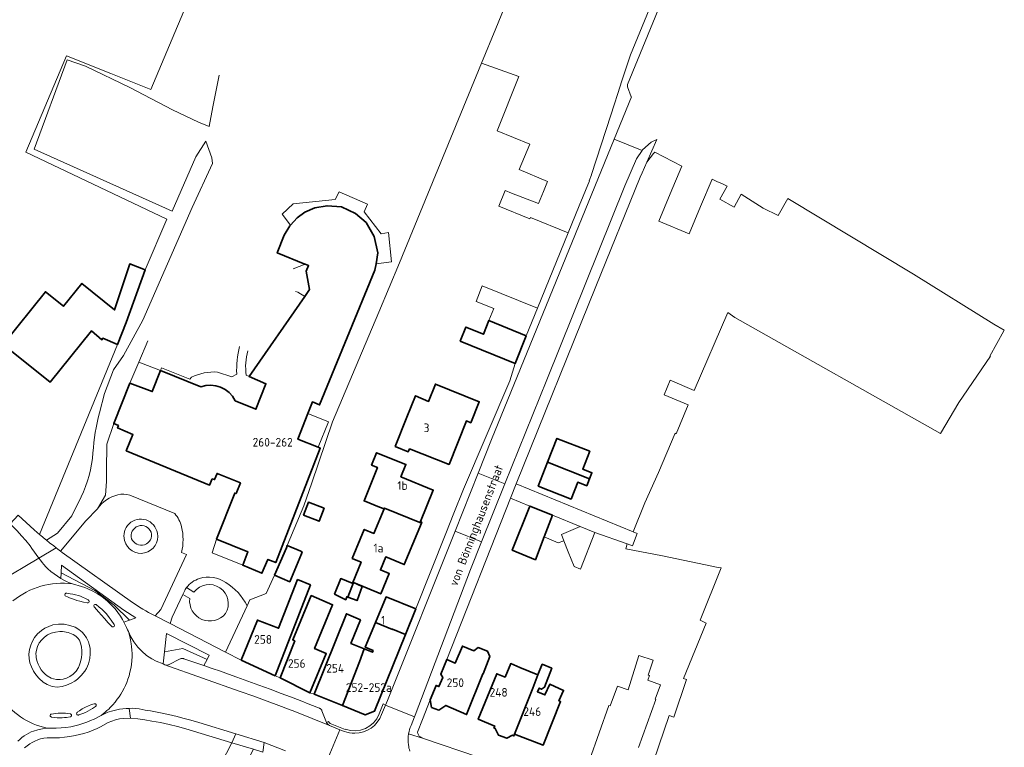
# Model space of a CAD drawing. Header units: metres. Extents: x 247671 to 248163, y 480051 to 480453.
# Tile 4 of 5: x 247958 to 248163, y 480173 to 480324. Entities that reach past the tile are written whole.
import ezdxf
from ezdxf.enums import TextEntityAlignment as Align

# ---------------------------------------------------------------- set-up
doc = ezdxf.new("R2010")
doc.units = ezdxf.units.M
for name, color, linetype, lineweight in [('B-XX-GR-GROENVOORZIENING-GV', 80, 'Continuous', 18), ('B-XX-OG-BEBOUWING-GV', 7, 'Continuous', 35), ('B-XX-OG-BEBOUWING-T18', 10, 'Continuous', 18), ('B-XX-OG-TERREIN_ERF-GV', 7, 'Continuous', 18), ('B-XX-OG-TOPOGRAFIE-T18', 10, 'Continuous', 18), ('B-XX-VH-VERHARDING_GESLOTEN-GV', 252, 'Continuous', 18), ('B-XX-VH-VERHARDING_HALFVERHARDING-GV', 252, 'Continuous', 18), ('B-XX-VH-VERHARDING_OPEN-GV', 252, 'Continuous', 18)]:
    doc.layers.add(name, color=color, linetype=linetype, lineweight=lineweight)
doc.styles.add('NLCS-ISO-M-T18', font='NLCS-ISO.ttf', dxfattribs={"height": 1.8})

msp = doc.modelspace()

# ---------------------------------------------------------------- linework, layer by layer
at = {"layer": 'B-XX-GR-GROENVOORZIENING-GV'}
for points in [[(248057.412, 480322.051), (248078.76, 480374.14)], [(247996.983, 480336.254), (247985.64, 480309.36), (247977.33, 480312.67), (247968.11, 480316.34), (247959.626, 480296.317), (247988.996, 480282.366), (247984.476, 480271.839), (247980.486, 480260.87), (247978.701, 480256.289), (247962.516, 480216.802), (247962.727, 480216.622), (247963.675, 480215.834), (247963.934, 480215.625), (247966.2, 480217.1), (247969.22, 480220.68), (247971.177, 480224.618)], [(248005.656, 480202.007), (248006.22, 480203.22), (248009.62, 480204.56), (248011.4, 480208.33), (248013.846, 480214.057), (248014.043, 480214.519), (248017.48, 480222.78), (248019.11, 480227.56), (248023.46, 480240.22), (248033.08, 480263.03), (248037.41, 480273.28), (248054.44, 480314.8), (248057.412, 480322.051)], [(247974.98, 480242.1), (247976.04, 480246.16), (247977.86, 480251.02), (247979.98, 480254.02), (247983.98, 480261.36), (247994.26, 480284.78), (247998.46, 480293.98), (247998.32, 480295.14), (247997.06, 480298.58), (247994.98, 480295.34), (247990.06, 480284.04), (247961.36, 480296.92), (247968.24, 480315.5), (247972.06, 480314.16), (247981.28, 480309.74), (247990.12, 480305.08), (247995.56, 480302.52), (247997.765, 480301.66), (247998.579, 480305.73), (247999.876, 480312.351)], [(248015.267, 480272.029), (248017.758, 480273.009), (248017.709, 480273.027), (248011.94, 480275.36), (248013.4, 480279.08), (248014.54, 480281), (248014.69, 480281.161), (248012.993, 480283.402), (248015.279, 480285.537), (248024.025, 480286.481), (248024.828, 480288.029), (248030.753, 480285.464), (248030.044, 480283.9), (248033.54, 480279.326), (248035.103, 480279.612), (248035.711, 480273.487), (248032.499, 480273.105), (248032.28, 480271.8), (248020.74, 480243.76), (248019.268, 480244.385), (248018.332, 480241.991), (248022.58, 480240.255), (248020.491, 480234.944), (248020.89, 480234.786), (248011.624, 480210.988), (248010.006, 480211.635), (248008.769, 480208.774), (248004.785, 480210.429), (247998.399, 480213.023), (247999.324, 480215.831), (248003.102, 480225.438), (248003.376, 480225.31), (248004.283, 480227.538), (247999.428, 480229.516), (247998.909, 480228.221), (247998.41, 480228.378), (247997.818, 480227.06), (247980.518, 480234.246), (247981.913, 480237.605), (247978.727, 480238.974), (247978.909, 480239.472), (247977.939, 480239.884), (247976.48, 480235.58), (247976.4, 480230.14), (247976.44, 480227.84), (247976.2, 480225), (247974.56, 480222.16)], [(248005.505, 480249.952), (248006.085, 480249.701), (248017.653, 480266.297), (248016.208, 480267.175), (248015.733, 480267.314)], [(247985.056, 480257.118), (247983.144, 480252.628)], [(247983.144, 480252.628), (247987.689, 480250.89), (247987.876, 480251.464), (247993.781, 480249.133), (247994.093, 480249.527)], [(247999.511, 480250.596), (248002.473, 480249.622), (248003.506, 480250.155)], [(247990.612, 480221.177), (247981.295, 480225.005)], [(247981.295, 480225.005), (247990.612, 480221.177)], [(247974.56, 480222.16), (247972.1, 480219.66), (247966.841, 480213.376), (247967.2, 480213.111), (247981.823, 480202.672), (247982.568, 480202.174), (247983.298, 480201.711), (247983.959, 480201.31), (247984.593, 480200.943), (247985.188, 480200.613), (247986.579, 480199.896), (247987.708, 480201.208), (247993.06, 480212.654), (247992.027, 480213.107)], [(247992.027, 480213.107), (247993.06, 480212.654), (247987.708, 480201.208), (247986.579, 480199.896), (247989.65, 480198.312), (247990.105, 480199.601), (247992.297, 480204.33), (247992.576, 480204.931)], [(247993.088, 480205.773), (247994.617, 480204.815)], [(247993.731, 480203.534), (247992.297, 480204.33), (247990.105, 480199.601), (247989.65, 480198.312), (248001.174, 480192.371), (248005.656, 480202.007)], [(247988.471, 480146.377), (248002.525, 480173.51), (248002.465, 480173.528), (247992.91, 480176.408), (247991.177, 480176.91), (247989.426, 480177.345), (247987.66, 480177.717), (247985.884, 480178.033), (247984.413, 480178.265), (247982.94, 480178.488), (247981.454, 480178.621), (247981.408, 480178.62), (247979.963, 480178.581), (247979.135, 480178.468), (247978.323, 480178.272), (247977.529, 480178.015), (247976.749, 480177.718), (247975.206, 480176.842), (247974.786, 480176.634), (247974.363, 480176.433), (247973.934, 480176.244), (247973.498, 480176.072), (247972.613, 480175.757), (247971.718, 480175.468), (247970.813, 480175.214), (247969.897, 480175.005), (247968.808, 480174.81), (247967.712, 480174.661), (247966.61, 480174.563), (247965.505, 480174.521), (247964.805, 480174.566), (247964.105, 480174.545), (247963.409, 480174.459), (247962.723, 480174.314), (247962.121, 480174.128), (247961.539, 480173.884), (247960.98, 480173.594), (247960.44, 480173.269), (247959.89, 480172.885), (247959.37, 480172.462)]]:
    msp.add_lwpolyline(points, dxfattribs=at)
for points in [[(248003.506, 480250.155, -0.0663549), (248004.112, 480255.91)], [(248005.861, 480255.009, 0.1107872), (248005.505, 480249.952)], [(247994.093, 480249.527, -0.1253942), (247999.511, 480250.596)], [(247973.605, 480233.821, -0.0510687), (247974.98, 480242.1)], [(247971.177, 480224.618, 0.0886056), (247973.605, 480233.821)], [(247978.796, 480225.063, 0.1839152), (247974.56, 480222.16)], [(247974.56, 480222.16, -0.1839152), (247978.796, 480225.063)], [(247981.295, 480225.005, 0.1560252), (247978.796, 480225.063)], [(247978.796, 480225.063, -0.1560252), (247981.295, 480225.005)], [(247980.19, 480215.573, -1.0557471), (247987.002, 480217.11)], [(247992.04, 480218.392, 0.1247317), (247990.612, 480221.177)], [(247990.612, 480221.177, -0.1247317), (247992.04, 480218.392)], [(247985.798, 480216.896, 0.9573848), (247981.543, 480216.351)], [(247992.027, 480213.107, 0.1212893), (247992.04, 480218.392)], [(247992.04, 480218.392, -0.1212893), (247992.027, 480213.107)], [(247987.002, 480217.11, -0.9871223), (247980.19, 480215.573)], [(247981.543, 480216.351, 0.952582), (247985.798, 480216.896)], [(247993.088, 480205.773, -0.1581442), (247995.751, 480207.661)], [(247995.751, 480207.661, 0.1581442), (247993.088, 480205.773)], [(247995.751, 480207.661, -0.2401997), (248001.224, 480206.822)], [(248001.224, 480206.822, 0.2401997), (247995.751, 480207.661)], [(247992.576, 480204.931, -0.0469619), (247993.088, 480205.773)], [(247994.617, 480204.815, -0.9590525), (248001.168, 480200.365)], [(248001.224, 480206.822, -0.1434794), (248005.656, 480202.007)], [(248005.656, 480202.007, 0.1434794), (248001.224, 480206.822)], [(248001.168, 480200.365, -0.7465168), (247993.731, 480203.534)]]:
    msp.add_lwpolyline(points, format="xyb", dxfattribs=at)
for points in [[(247987.689, 480250.89), (247983.144, 480252.628), (247981.3, 480248.297), (247985.932, 480246.534)], [(248018.332, 480241.991), (248016.234, 480236.624), (248020.491, 480234.944), (248022.58, 480240.255)], [(248004.785, 480210.429), (248005.847, 480213.192), (247999.324, 480215.831), (247998.399, 480213.023)], [(247981.213, 480199.013), (247982.551, 480199.486), (247980.058, 480201.115), (247967.09, 480210.44), (247967.012, 480208.875), (247973.976, 480205.147), (247978.052, 480202.113)], [(247981.213, 480199.013), (247978.052, 480202.113), (247973.976, 480205.147), (247967.012, 480208.875), (247966.952, 480207.674), (247967.525, 480207.352), (247968.113, 480207.059), (247968.714, 480206.793), (247969.325, 480206.55), (247971.238, 480205.997), (247971.882, 480205.775), (247972.572, 480205.5), (247973.576, 480205.026), (247974.577, 480204.459), (247975.213, 480204.043), (247975.785, 480203.629), (247976.221, 480203.284), (247976.637, 480202.929), (247977.189, 480202.417), (247977.582, 480202.018), (247978.195, 480201.333), (247978.787, 480200.582), (247979.308, 480199.83), (247979.736, 480199.129), (247980.029, 480198.594)], [(247961.826, 480192.778), (247961.745, 480192.06), (247961.762, 480191.531), (247961.815, 480191.154), (247961.995, 480190.427), (247962.217, 480189.83), (247962.471, 480189.308), (247962.857, 480188.691), (247963.191, 480188.261), (247963.67, 480187.759), (247964.085, 480187.418), (247964.879, 480186.972), (247965.412, 480186.788), (247966.048, 480186.669), (247966.782, 480186.656), (247967.405, 480186.75), (247968.099, 480186.966), (247968.805, 480187.314), (247969.483, 480187.804), (247970.083, 480188.404), (247970.595, 480189.202), (247970.826, 480189.708), (247971.045, 480190.367), (247971.236, 480191.268), (247971.301, 480191.95), (247971.299, 480192.665), (247971.211, 480193.472), (247971.042, 480194.226), (247970.785, 480194.846), (247970.477, 480195.289), (247970.061, 480195.689), (247969.522, 480196.021), (247968.415, 480196.431), (247967.255, 480196.649), (247966.711, 480196.665), (247965.812, 480196.548), (247964.898, 480196.315), (247964.172, 480195.954), (247963.512, 480195.488), (247962.937, 480194.935), (247962.438, 480194.283), (247962.041, 480193.51)], [(247997.334, 480190.805), (247997.807, 480191.747), (247988.895, 480196.212), (247988.475, 480192.434), (247992.271, 480193.118)], [(247988.193, 480189.901), (247988.593, 480189.743), (247988.873, 480189.676), (247989.005, 480189.672), (247989.138, 480189.685), (247989.256, 480189.71), (247989.332, 480189.735), (247991.766, 480190.936), (247991.826, 480190.962), (247991.974, 480191.008), (247992.076, 480191.027), (247992.196, 480191.037), (247992.308, 480191.035), (247992.432, 480191.018), (247992.545, 480190.99), (247996.705, 480189.552), (247997.334, 480190.805), (247992.271, 480193.118), (247988.475, 480192.434)]]:
    msp.add_lwpolyline(points, close=True, dxfattribs=at)
at = {"layer": 'B-XX-OG-BEBOUWING-GV'}
for points in [[(247996.028, 480247.515), (247987.689, 480250.89), (247985.932, 480246.534), (247981.3, 480248.297), (247977.939, 480239.884), (247978.909, 480239.472), (247978.727, 480238.974), (247981.913, 480237.605), (247980.518, 480234.246), (247997.818, 480227.06), (247998.41, 480228.378), (247998.909, 480228.221), (247999.428, 480229.516), (248004.283, 480227.538), (248003.376, 480225.31), (248003.102, 480225.438), (247999.324, 480215.831), (248005.847, 480213.192), (248004.785, 480210.429), (248008.769, 480208.774), (248010.006, 480211.635), (248011.624, 480210.988), (248020.89, 480234.786), (248020.491, 480234.944), (248016.234, 480236.624), (248018.332, 480241.991), (248019.268, 480244.385), (248020.74, 480243.76), (248032.28, 480271.8), (248032.499, 480273.105), (248032.88, 480275.38), (248032.1, 480278.78), (248030.44, 480281.66), (248028.26, 480283.58), (248025.28, 480284.92), (248022.32, 480285.18), (248019.78, 480284.74), (248017.7, 480283.86), (248016.08, 480282.66), (248014.69, 480281.161), (248014.54, 480281), (248013.4, 480279.08), (248011.94, 480275.36), (248017.709, 480273.027), (248017.758, 480273.009), (248018.47, 480272.74), (248017.967, 480271.586), (248018.656, 480267.735), (248017.653, 480266.297)], [(248017.653, 480266.297), (248006.085, 480249.701), (248009.581, 480248.165), (248007.506, 480242.87), (248003.176, 480244.622)]]:
    msp.add_lwpolyline(points, dxfattribs=at)
for points in [[(247978.701, 480256.289), (247980.486, 480260.87), (247984.476, 480271.839), (247981.253, 480273.077), (247978.118, 480263.503), (247971.307, 480269.023), (247967.442, 480264.27), (247963.727, 480267.297), (247954.903, 480256.329), (247964.686, 480248.518), (247973.332, 480259.138), (247975.436, 480257.308), (247975.64, 480257.606)], [(248063.757, 480258.124), (248055.961, 480261.294), (248054.828, 480258.457), (248051.193, 480259.931), (248050.029, 480257.019), (248061.431, 480252.388)], [(248039.482, 480234.664), (248047.684, 480231.375), (248051.315, 480240.432), (248052.22, 480240.069), (248053.967, 480244.428), (248044.859, 480248.079), (248043.419, 480244.486), (248040.719, 480245.653), (248038.9, 480241.18), (248036.5, 480235.14), (248039.215, 480234.018)], [(248076.93, 480228.422), (248077.416, 480229.667), (248075.518, 480230.409), (248076.972, 480234.13), (248070.114, 480236.81), (248068.173, 480231.844)], [(248041.935, 480219.197), (248042.011, 480219.382), (248041.716, 480219.504), (248044.417, 480226.048), (248037.669, 480228.833), (248038.724, 480231.391), (248032.626, 480233.812), (248031.571, 480231.253), (248032.777, 480230.755), (248030.001, 480223.795), (248033.219, 480222.535), (248034.162, 480222.145), (248034.227, 480222.302)], [(248068.173, 480231.844), (248066.233, 480226.878), (248073.087, 480224.198), (248074.454, 480227.693), (248076.355, 480226.95), (248076.93, 480228.422)], [(248017.389, 480220.833), (248020.643, 480219.575), (248021.686, 480222.273), (248018.433, 480223.531)], [(248041.935, 480219.197), (248034.227, 480222.302), (248034.162, 480222.145), (248032.06, 480217.052), (248030.045, 480217.884), (248027.553, 480211.848), (248029.402, 480211.085), (248027.658, 480206.859), (248027.779, 480206.808), (248033.482, 480204.457), (248035.237, 480208.709), (248033.398, 480209.468), (248034.512, 480212.167), (248038.376, 480210.573)], [(248067.504, 480216.346), (248069.244, 480220.806), (248064.53, 480222.73), (248064.527, 480222.721), (248060.84, 480213.56), (248065.647, 480211.585)], [(248016.959, 480212.816), (248017.1, 480213.16), (248016.82, 480213.34), (248014.043, 480214.519), (248013.846, 480214.057), (248011.4, 480208.33), (248014.56, 480206.98)], [(248027.779, 480206.808), (248027.658, 480206.859), (248027.6, 480206.88), (248027.57, 480206.8), (248027.54, 480206.72), (248027.532, 480206.723), (248025.16, 480207.66), (248023.88, 480204.44), (248026.2, 480203.26), (248026.408, 480203.873), (248026.627, 480203.794)], [(248004.431, 480190.691), (248011.522, 480187.444), (248018.847, 480206.338), (248016.184, 480207.45), (248012.224, 480197.318), (248007.817, 480199.028)], [(248027.779, 480206.808), (248026.627, 480203.794), (248028.55, 480203.096), (248029.634, 480206.025)], [(248019.019, 480204.159), (248015.171, 480194.902), (248015.594, 480194.697), (248012.567, 480187.005), (248018.732, 480183.87), (248022.142, 480192.057), (248019.702, 480193.091), (248023.448, 480202.223)], [(248032.385, 480198.529), (248035.923, 480197.094), (248035.942, 480197.141), (248038.63, 480196.051), (248040.768, 480201.349), (248034.594, 480203.841)], [(248029.066, 480190.355), (248030.057, 480193.039), (248027.274, 480194.177), (248029.238, 480199.069), (248026.352, 480200.359), (248019.655, 480183.632), (248025.524, 480181.237)], [(248030.057, 480193.039), (248029.066, 480190.355), (248025.524, 480181.237), (248030.235, 480179.314), (248032.197, 480180.113), (248038.63, 480196.051), (248035.942, 480197.141), (248035.923, 480197.094), (248032.385, 480198.529), (248030.241, 480193.376), (248031.883, 480192.679), (248031.752, 480192.346)], [(248043.764, 480182.462), (248044.043, 480180.857), (248045.538, 480180.312), (248047.027, 480181.293), (248051.331, 480179.384), (248054.736, 480187.877), (248054.792, 480187.855), (248056.171, 480191.427), (248055.713, 480192.544), (248053.779, 480193.31), (248052.835, 480192.645), (248050.459, 480193.626), (248048.993, 480190.075), (248047.225, 480190.849), (248045.967, 480187.802), (248046.384, 480187.113), (248045.59, 480185.189), (248044.991, 480185.436)], [(248066.195, 480187.63), (248062.418, 480189.195), (248060.527, 480189.996), (248059.339, 480187.16), (248057.622, 480187.858), (248053.772, 480178.401), (248057.207, 480177.004), (248057.026, 480176.606), (248057.3, 480176.477), (248057.958, 480175.093), (248059.702, 480174.468), (248060.91, 480175.079), (248061.185, 480174.95), (248061.314, 480175.323), (248065.091, 480184.857)], [(248070.548, 480182.23), (248071.52, 480184.394), (248068.637, 480185.689), (248067.637, 480183.46), (248066.082, 480184.117), (248066.442, 480184.888), (248066.89, 480184.658), (248067.521, 480185.075), (248069.073, 480189.007), (248067.082, 480189.859), (248066.195, 480187.63), (248065.091, 480184.857), (248061.314, 480175.323), (248067.265, 480172.993), (248070.911, 480182.077)]]:
    msp.add_lwpolyline(points, close=True, dxfattribs=at)
msp.add_lwpolyline([(248003.176, 480244.622, 0.3894195), (247996.028, 480247.515)], format="xyb", dxfattribs=at)
at = {"layer": 'B-XX-OG-TERREIN_ERF-GV'}
for points in [[(247958.066, 480220.829), (247961.393, 480217.772), (247961.973, 480217.265), (247962.516, 480216.802), (247978.701, 480256.289), (247975.64, 480257.606), (247975.436, 480257.308), (247973.332, 480259.138), (247964.686, 480248.518), (247954.903, 480256.329), (247963.727, 480267.297), (247967.442, 480264.27), (247971.307, 480269.023), (247978.118, 480263.503), (247981.253, 480273.077), (247984.476, 480271.839), (247988.996, 480282.366), (247959.626, 480296.317), (247968.11, 480316.34), (247977.33, 480312.67), (247985.64, 480309.36), (247996.983, 480336.254)], [(248088.041, 480163.311), (248093.51, 480179.184), (248094.468, 480178.873), (248097.122, 480186.659), (248096.46, 480186.88), (248101.2, 480198.36), (248099.94, 480198.98), (248104.28, 480209.86), (248103.701, 480209.955), (248092.101, 480212.383), (248084.494, 480213.863), (248084.772, 480214.851), (248084.72, 480214.87), (248078.007, 480217.221), (248075.04, 480209.62), (248073.7, 480210.14), (248072.46, 480213.22), (248071.574, 480215.498), (248070.401, 480215.079), (248067.504, 480216.346), (248065.647, 480211.585), (248060.84, 480213.56), (248064.527, 480222.721), (248060.46, 480224.38), (248047.225, 480190.849), (248048.993, 480190.075), (248050.459, 480193.626), (248052.835, 480192.645), (248053.779, 480193.31), (248055.713, 480192.544), (248056.171, 480191.427), (248054.792, 480187.855), (248054.736, 480187.877), (248051.331, 480179.384), (248047.027, 480181.293), (248045.538, 480180.312), (248044.043, 480180.857), (248043.764, 480182.462), (248042.168, 480178.362), (248041.143, 480175.753), (248041.183, 480175.42), (248041.485, 480174.864), (248042.38, 480174.404), (248053.838, 480170.522)], [(248076.884, 480169.912), (248080.96, 480181.268), (248081.234, 480181.189), (248082.738, 480185.272), (248084.93, 480184.523), (248087.18, 480191.68), (248090.18, 480190.66), (248089.1, 480187.58), (248089.38, 480187.5), (248089.048, 480186.561), (248091.699, 480185.536), (248090.564, 480182.598), (248090.736, 480182.539), (248087.103, 480172.529)]]:
    msp.add_lwpolyline(points, dxfattribs=at)
for points in [[(248019.11, 480227.56), (248017.48, 480222.78), (248014.043, 480214.519), (248016.82, 480213.34), (248017.1, 480213.16), (248016.959, 480212.816), (248014.56, 480206.98), (248011.4, 480208.33), (248009.62, 480204.56), (248006.22, 480203.22), (248005.656, 480202.007), (248001.174, 480192.371), (248004.431, 480190.691), (248007.817, 480199.028), (248012.224, 480197.318), (248016.184, 480207.45), (248018.847, 480206.338), (248011.522, 480187.444), (248012.567, 480187.005), (248015.594, 480194.697), (248015.171, 480194.902), (248019.019, 480204.159), (248023.448, 480202.223), (248019.702, 480193.091), (248022.142, 480192.057), (248018.732, 480183.87), (248019.655, 480183.632), (248026.352, 480200.359), (248029.238, 480199.069), (248027.274, 480194.177), (248030.057, 480193.039), (248031.752, 480192.346), (248031.883, 480192.679), (248030.241, 480193.376), (248032.385, 480198.529), (248034.594, 480203.841), (248040.768, 480201.349), (248047.02, 480217), (248048.71, 480221.27), (248050.68, 480226.22), (248060.34, 480248.8), (248061.431, 480252.388), (248050.029, 480257.019), (248051.193, 480259.931), (248054.828, 480258.457), (248055.961, 480261.294), (248056.974, 480263.832), (248053.339, 480265.283), (248054.558, 480268.544), (248066.084, 480263.862), (248072.466, 480279.541), (248064.617, 480282.735), (248064.49, 480282.465), (248058.073, 480285.099), (248059.39, 480288.339), (248060.686, 480287.804), (248066.313, 480285.602), (248067.316, 480288.105), (248068.149, 480290.183), (248062.301, 480292.687), (248064.47, 480297.962), (248057.7, 480300.755), (248062.2, 480312.055), (248054.44, 480314.8), (248037.41, 480273.28), (248033.08, 480263.03), (248023.46, 480240.22)], [(248094.7, 480237.86), (248094.934, 480237.745), (248097.437, 480243.774), (248092.424, 480245.865), (248093.681, 480248.879), (248098.694, 480246.789), (248105.657, 480262.965), (248107.146, 480261.929), (248149.918, 480237.829), (248153.76, 480244.27), (248160.31, 480253.9), (248160.3, 480253.9), (248160.23, 480253.91), (248163.133, 480259.142), (248163.21, 480259.28), (248161.06, 480260.57), (248144.34, 480270.94), (248118.162, 480286.67), (248116.156, 480283.165), (248113.04, 480284.7), (248108.476, 480287.583), (248106.98, 480284.84), (248104.02, 480286.54), (248105.58, 480289.22), (248104.417, 480289.77), (248103.559, 480290.175), (248102.423, 480290.712), (248100.024, 480285.006), (248097.623, 480279.296), (248091.318, 480281.947), (248093.718, 480287.656), (248096.117, 480293.365), (248090.537, 480296.315), (248090.2, 480296.06), (248088.86, 480294.22), (248087.86, 480292.04), (248087.44, 480291.1), (248078.26, 480268.38), (248061.66, 480227.32), (248085.97, 480217.39), (248088.43, 480223.4), (248091.27, 480229.69)], [(248043.419, 480244.486), (248044.859, 480248.079), (248053.967, 480244.428), (248052.22, 480240.069), (248051.315, 480240.432), (248047.684, 480231.375), (248039.482, 480234.664), (248039.215, 480234.018), (248036.5, 480235.14), (248038.9, 480241.18), (248040.719, 480245.653)], [(248076.93, 480228.422), (248076.355, 480226.95), (248074.454, 480227.693), (248073.087, 480224.198), (248066.233, 480226.878), (248068.173, 480231.844), (248070.114, 480236.81), (248076.972, 480234.13), (248075.518, 480230.409), (248077.416, 480229.667)], [(248027.658, 480206.859), (248029.402, 480211.085), (248027.553, 480211.848), (248030.045, 480217.884), (248032.06, 480217.052), (248034.162, 480222.145), (248033.219, 480222.535), (248030.001, 480223.795), (248032.777, 480230.755), (248031.571, 480231.253), (248032.626, 480233.812), (248038.724, 480231.391), (248037.669, 480228.833), (248044.417, 480226.048), (248041.716, 480219.504), (248042.011, 480219.382), (248041.935, 480219.197), (248038.376, 480210.573), (248034.512, 480212.167), (248033.398, 480209.468), (248035.237, 480208.709), (248033.482, 480204.457), (248027.779, 480206.808), (248029.634, 480206.025), (248028.55, 480203.096), (248026.627, 480203.794), (248026.408, 480203.873), (248026.2, 480203.26), (248023.88, 480204.44), (248025.16, 480207.66), (248027.532, 480206.723), (248027.54, 480206.72), (248027.57, 480206.8), (248027.6, 480206.88)], [(248017.389, 480220.833), (248018.433, 480223.531), (248021.686, 480222.273), (248020.643, 480219.575)], [(248062.418, 480189.195), (248066.195, 480187.63), (248067.082, 480189.859), (248069.073, 480189.007), (248067.521, 480185.075), (248066.89, 480184.658), (248066.442, 480184.888), (248066.082, 480184.117), (248067.637, 480183.46), (248068.637, 480185.689), (248071.52, 480184.394), (248070.548, 480182.23), (248070.911, 480182.077), (248067.265, 480172.993), (248061.314, 480175.323), (248061.185, 480174.95), (248060.91, 480175.079), (248059.702, 480174.468), (248057.958, 480175.093), (248057.3, 480176.477), (248057.026, 480176.606), (248057.207, 480177.004), (248053.772, 480178.401), (248057.622, 480187.858), (248059.339, 480187.16), (248060.527, 480189.996)]]:
    msp.add_lwpolyline(points, close=True, dxfattribs=at)
at = {"layer": 'B-XX-VH-VERHARDING_GESLOTEN-GV'}
for points in [[(247962.368, 480211.911), (247960.923, 480213.926), (247960.531, 480214.442), (247959.639, 480215.551), (247958.762, 480216.567), (247957.813, 480217.59), (247956.941, 480218.469), (247956.374, 480219.008), (247955.353, 480217.908), (247951.605, 480213.873), (247950.576, 480212.765), (247952.069, 480210.979), (247952.737, 480209.878), (247953.319, 480208.729), (247953.769, 480207.52), (247953.894, 480206.939), (247962.346, 480211.898)], [(247968.889, 480204.496), (247969.422, 480204.417), (247969.999, 480204.293), (247970.596, 480204.124), (247971.01, 480203.979), (247971.554, 480203.753), (247971.932, 480203.571), (247972.319, 480203.361), (247972.58, 480203.205), (247972.684, 480203.158), (247972.766, 480203.073), (247972.811, 480202.951), (247972.797, 480202.804), (247972.723, 480202.687), (247972.63, 480202.624), (247972.519, 480202.598), (247972.412, 480202.613), (247971.607, 480202.76), (247970.897, 480202.927), (247970.284, 480203.1), (247969.742, 480203.276), (247969.172, 480203.485), (247968.728, 480203.667), (247968.302, 480203.856), (247967.977, 480204.011), (247967.854, 480204.09), (247967.779, 480204.228), (247967.772, 480204.334), (247967.816, 480204.461), (247967.883, 480204.537), (247967.983, 480204.591), (247968.092, 480204.605), (247968.165, 480204.592)], [(247973.929, 480201.72), (247973.85, 480201.813), (247973.811, 480201.923), (247973.813, 480202.033), (247973.885, 480202.184), (247973.986, 480202.263), (247974.15, 480202.297), (247974.286, 480202.258), (247974.924, 480201.739), (247975.443, 480201.278), (247975.879, 480200.855), (247976.397, 480200.302), (247976.984, 480199.596), (247977.403, 480199.031), (247978.019, 480198.08), (247978.061, 480197.979), (247978.067, 480197.885), (247978.037, 480197.775), (247977.995, 480197.711), (247977.848, 480197.614), (247977.737, 480197.6), (247977.58, 480197.654), (247977.494, 480197.743), (247976.8, 480198.485), (247976.028, 480199.328), (247974.78, 480200.732)], [(247961.005, 480194.635), (247961.462, 480195.4), (247962.056, 480196.14), (247962.89, 480196.856), (247963.613, 480197.313), (247964.411, 480197.709), (247965.246, 480198.01), (247966.447, 480198.171), (247967.606, 480198.163), (247968.761, 480197.927), (247969.882, 480197.523), (247970.655, 480197.076), (247971.354, 480196.5), (247971.765, 480196.055), (247972.286, 480195.303), (247972.677, 480194.472), (247972.848, 480193.927), (247972.999, 480193.159), (247973.059, 480191.983), (247972.962, 480191.048), (247972.668, 480189.93), (247972.232, 480188.953), (247971.881, 480188.377), (247971.182, 480187.496), (247970.393, 480186.754), (247969.851, 480186.351), (247969.09, 480185.898), (247968.12, 480185.478), (247967.215, 480185.22), (247966.158, 480185.109), (247965.147, 480185.225), (247964.058, 480185.613), (247963.276, 480186.104), (247962.433, 480186.854), (247961.834, 480187.539), (247961.264, 480188.372), (247960.793, 480189.287), (247960.487, 480190.166), (247960.321, 480191.064), (247960.29, 480191.929), (247960.403, 480192.902), (247960.652, 480193.81)], [(247970.353, 480179.85), (247970.811, 480180.177), (247971.392, 480180.545), (247972.049, 480180.903), (247972.679, 480181.194), (247973.315, 480181.442), (247973.855, 480181.617), (247973.961, 480181.646), (247974.031, 480181.645), (247974.085, 480181.632), (247974.142, 480181.606), (247974.198, 480181.563), (247974.245, 480181.506), (247974.249, 480181.497), (247974.276, 480181.44), (247974.291, 480181.356), (247974.277, 480181.253), (247974.24, 480181.177), (247974.197, 480181.125), (247974.1, 480181.063), (247973.482, 480180.643), (247973.008, 480180.339), (247972.553, 480180.081), (247972.03, 480179.82), (247971.482, 480179.587), (247971.069, 480179.435), (247970.655, 480179.303), (247970.602, 480179.283), (247970.517, 480179.272), (247970.426, 480179.286), (247970.348, 480179.322), (247970.27, 480179.395), (247970.23, 480179.468), (247970.228, 480179.471), (247970.206, 480179.589), (247970.231, 480179.708), (247970.287, 480179.795)], [(247964.754, 480179.005), (247964.728, 480179.05), (247964.705, 480179.09), (247964.693, 480179.18), (247964.709, 480179.271), (247964.766, 480179.372), (247964.854, 480179.441), (247965.001, 480179.476), (247965.41, 480179.549), (247965.819, 480179.605), (247966.335, 480179.654), (247966.843, 480179.677), (247967.428, 480179.674), (247967.927, 480179.645), (247968.862, 480179.529), (247968.964, 480179.508), (247969.089, 480179.419), (247969.154, 480179.296), (247969.157, 480179.192), (247969.158, 480179.152), (247969.094, 480179.018), (247968.983, 480178.933), (247968.867, 480178.904), (247968.113, 480178.807), (247967.686, 480178.757), (247967.177, 480178.722), (247966.667, 480178.713), (247966.18, 480178.73), (247965.622, 480178.779), (247964.996, 480178.872), (247964.887, 480178.892), (247964.776, 480178.966)]]:
    msp.add_lwpolyline(points, close=True, dxfattribs=at)
for points in [[(247969.325, 480206.55), (247968.714, 480206.793), (247968.113, 480207.059), (247967.525, 480207.352), (247966.952, 480207.674), (247966.223, 480208.13), (247965.515, 480208.616), (247964.832, 480209.139), (247964.185, 480209.705), (247963.768, 480210.119), (247963.379, 480210.559), (247963.013, 480211.018), (247962.667, 480211.493), (247962.368, 480211.911), (247962.346, 480211.898), (247953.894, 480206.939), (247954.04, 480206.258), (247954.225, 480204.066), (247954.172, 480201.867), (247953.794, 480199.693)], [(247980.029, 480198.594), (247979.736, 480199.129), (247979.308, 480199.83), (247978.787, 480200.582), (247978.195, 480201.333), (247977.582, 480202.018), (247977.189, 480202.417), (247976.637, 480202.929), (247976.221, 480203.284), (247975.785, 480203.629), (247975.213, 480204.043), (247974.577, 480204.459), (247973.576, 480205.026), (247972.572, 480205.5), (247971.882, 480205.775), (247971.238, 480205.997), (247969.325, 480206.55)], [(247964.022, 480176.548), (247964.968, 480176.558), (247965.977, 480176.554), (247966.984, 480176.606), (247967.987, 480176.711), (247968.984, 480176.865), (247969.836, 480177.042), (247970.676, 480177.265), (247971.506, 480177.527), (247972.325, 480177.819), (247973.086, 480178.124), (247973.833, 480178.46), (247975.284, 480179.222), (247975.749, 480179.569), (247976.114, 480179.862), (247976.512, 480180.202), (247976.874, 480180.533), (247977.197, 480180.847), (247977.562, 480181.229), (247977.725, 480181.401), (247978.201, 480181.951), (247978.673, 480182.554), (247979.052, 480183.085), (247979.401, 480183.62), (247979.697, 480184.116), (247980.096, 480184.858), (247980.37, 480185.433), (247980.632, 480186.047), (247980.884, 480186.722), (247981.113, 480187.433), (247981.311, 480188.171), (247981.48, 480188.953), (247981.609, 480189.756), (247981.699, 480190.6), (247981.742, 480191.38), (247981.746, 480192.086), (247981.721, 480192.748), (247981.657, 480193.509), (247981.578, 480194.116), (247981.434, 480194.935), (247981.277, 480195.622), (247981.146, 480196.108), (247980.978, 480196.656), (247980.822, 480196.974), (247980.581, 480197.466), (247980.308, 480198.024), (247980.029, 480198.594)], [(247957.947, 480173.832), (247958.377, 480174.223), (247958.829, 480174.589), (247959.3, 480174.929), (247959.764, 480175.231), (247960.241, 480175.512), (247960.737, 480175.76), (247961.254, 480175.96), (247962.16, 480176.228), (247963.083, 480176.431), (247964.022, 480176.548)]]:
    msp.add_lwpolyline(points, dxfattribs=at)
for points in [[(247969.325, 480206.55, 0.2082662), (247956.956, 480203.012)], [(247956.956, 480203.012, -0.2082662), (247969.325, 480206.55)], [(247954.341, 480183.194, 0.193924), (247964.022, 480176.548)], [(247964.022, 480176.548, -0.193924), (247954.341, 480183.194)]]:
    msp.add_lwpolyline(points, format="xyb", dxfattribs=at)
at = {"layer": 'B-XX-VH-VERHARDING_HALFVERHARDING-GV'}
for points in [[(247987.002, 480217.11, 1.0557471), (247980.19, 480215.573)], [(247981.543, 480216.351, -0.9573848), (247985.798, 480216.896)], [(247980.19, 480215.573, 0.9871223), (247987.002, 480217.11)], [(247985.798, 480216.896, -0.952582), (247981.543, 480216.351)], [(247993.088, 480205.773, 0.0469619), (247992.576, 480204.931)], [(248001.168, 480200.365, 0.9590525), (247994.617, 480204.815)], [(247993.731, 480203.534, 0.7465168), (248001.168, 480200.365)]]:
    msp.add_lwpolyline(points, format="xyb", dxfattribs=at)
msp.add_lwpolyline([(248069.244, 480220.806), (248067.504, 480216.346), (248070.401, 480215.079), (248071.574, 480215.498), (248071.052, 480216.838), (248074.996, 480218.46)], close=True, dxfattribs=at)
for points in [[(247994.617, 480204.815), (247993.088, 480205.773)], [(247992.576, 480204.931), (247992.297, 480204.33), (247993.731, 480203.534)]]:
    msp.add_lwpolyline(points, dxfattribs=at)
at = {"layer": 'B-XX-VH-VERHARDING_OPEN-GV'}
for points in [[(248097.2, 480345.22), (248085.42, 480316.56), (248083.667, 480311.173), (248082.8, 480308.51), (248082.041, 480306.165), (248081.35, 480304.032), (248077.336, 480291.635), (248077.347, 480291.63), (248076.808, 480290.36), (248076.909, 480290.317), (248074.766, 480285.12), (248072.466, 480279.541), (248066.084, 480263.862), (248063.757, 480258.124), (248061.431, 480252.388), (248060.34, 480248.8), (248050.68, 480226.22), (248048.71, 480221.27), (248047.02, 480217), (248040.768, 480201.349), (248038.63, 480196.051), (248032.197, 480180.113), (248030.235, 480179.314), (248025.524, 480181.237), (248019.655, 480183.632), (248018.732, 480183.87), (248012.567, 480187.005), (248011.522, 480187.444), (248004.431, 480190.691), (248001.174, 480192.371), (247989.65, 480198.312), (247986.579, 480199.896), (247985.188, 480200.613), (247984.593, 480200.943), (247983.959, 480201.31), (247983.298, 480201.711), (247982.568, 480202.174), (247981.823, 480202.672), (247967.2, 480213.111), (247966.841, 480213.376)], [(248033.17, 480179.501), (248033.981, 480181.593), (248034.449, 480181.361), (248034.862, 480182.283), (248048.936, 480217.521), (248053.757, 480229.593), (248056.54, 480236.56), (248082.043, 480299.019), (248085.62, 480307.78), (248085.609, 480307.808), (248084.82, 480309.88), (248084.82, 480310.36), (248099.68, 480346.56)], [(247999.876, 480312.351), (247998.579, 480305.73), (247997.765, 480301.66), (247995.56, 480302.52), (247990.12, 480305.08), (247981.28, 480309.74), (247972.06, 480314.16), (247968.24, 480315.5), (247961.36, 480296.92), (247990.06, 480284.04), (247994.98, 480295.34), (247997.06, 480298.58), (247998.32, 480295.14), (247998.46, 480293.98), (247994.26, 480284.78), (247983.98, 480261.36), (247979.98, 480254.02), (247977.86, 480251.02), (247976.04, 480246.16), (247974.98, 480242.1)], [(248088.86, 480294.22), (248090.933, 480298.927), (248089.74, 480298.36), (248087.96, 480296.8), (248087.855, 480296.646), (248086.68, 480294.92), (248084.24, 480289.32), (248068.02, 480249), (248059.311, 480227.359), (248054.458, 480215.299), (248052.14, 480209.54), (248040.66, 480179.279), (248040.482, 480178.903), (248039.803, 480177.119)], [(248039.274, 480175.396), (248042.38, 480174.404), (248041.485, 480174.864), (248041.183, 480175.42), (248041.143, 480175.753), (248042.168, 480178.362), (248043.764, 480182.462), (248044.991, 480185.436), (248045.59, 480185.189), (248046.384, 480187.113), (248045.967, 480187.802), (248047.225, 480190.849), (248060.46, 480224.38), (248061.66, 480227.32), (248078.26, 480268.38), (248087.44, 480291.1), (248087.86, 480292.04), (248088.86, 480294.22)], [(247965.972, 480214.026), (247966.318, 480213.763), (247966.841, 480213.376), (247972.1, 480219.66), (247974.56, 480222.16), (247976.2, 480225), (247976.44, 480227.84), (247976.4, 480230.14), (247976.48, 480235.58), (247977.939, 480239.884), (247981.3, 480248.297), (247983.144, 480252.628), (247985.056, 480257.118)], [(247994.093, 480249.527), (247993.781, 480249.133), (247987.876, 480251.464), (247987.689, 480250.89), (247996.028, 480247.515)], [(248003.506, 480250.155), (248002.473, 480249.622), (247999.511, 480250.596)], [(248003.176, 480244.622), (248007.506, 480242.87), (248009.581, 480248.165), (248006.085, 480249.701), (248005.505, 480249.952)], [(247971.177, 480224.618), (247969.22, 480220.68), (247966.2, 480217.1), (247963.934, 480215.625), (247964.579, 480215.106), (247965.439, 480214.432), (247965.972, 480214.026)], [(247966.841, 480213.376), (247966.318, 480213.763), (247965.972, 480214.026), (247962.368, 480211.911), (247962.667, 480211.493), (247963.013, 480211.018), (247963.379, 480210.559), (247963.768, 480210.119), (247964.185, 480209.705), (247964.832, 480209.139), (247965.515, 480208.616), (247966.223, 480208.13), (247966.952, 480207.674), (247967.012, 480208.875), (247967.09, 480210.44), (247980.058, 480201.115), (247982.551, 480199.486), (247981.213, 480199.013), (247980.029, 480198.594), (247980.308, 480198.024), (247980.581, 480197.466), (247980.822, 480196.974), (247980.978, 480196.656), (247981.485, 480195.558), (247982.094, 480194.533), (247982.948, 480193.407), (247983.758, 480192.555), (247984.776, 480191.695), (247985.886, 480190.957), (247986.726, 480190.511), (247988.193, 480189.901), (247988.475, 480192.434), (247988.895, 480196.212), (247997.807, 480191.747), (247997.334, 480190.805), (247996.705, 480189.552), (247998.412, 480188.968), (248000.116, 480188.378), (248001.819, 480187.782), (248003.519, 480187.178), (248005.83, 480186.346), (248008.137, 480185.505), (248010.441, 480184.654), (248012.742, 480183.795), (248014.738, 480183.041), (248016.731, 480182.279), (248018.721, 480181.509), (248020.709, 480180.733), (248020.833, 480180.677), (248020.93, 480180.615), (248021.028, 480180.53), (248021.095, 480180.455), (248021.149, 480180.376), (248021.204, 480180.271), (248021.239, 480180.174), (248022.197, 480177.763), (248022.621, 480177.911)], [(248021.832, 480168.727), (248024.999, 480176.222), (248022.802, 480177.12), (248015.572, 480179.989), (248014.298, 480180.481), (248012.269, 480181.255), (248009.866, 480182.158), (248007.065, 480183.191), (248004.244, 480184.21), (247988.593, 480189.743), (247988.193, 480189.901), (247986.726, 480190.511), (247985.886, 480190.957), (247984.776, 480191.695), (247983.758, 480192.555), (247982.948, 480193.407), (247982.094, 480194.533), (247981.485, 480195.558), (247980.978, 480196.656), (247981.146, 480196.108), (247981.277, 480195.622), (247981.434, 480194.935), (247981.578, 480194.116), (247981.657, 480193.509), (247981.721, 480192.748), (247981.746, 480192.086), (247981.742, 480191.38), (247981.699, 480190.6), (247981.609, 480189.756), (247981.48, 480188.953), (247981.311, 480188.171), (247981.113, 480187.433), (247980.884, 480186.722), (247980.632, 480186.047), (247980.37, 480185.433), (247980.096, 480184.858), (247979.697, 480184.116), (247979.401, 480183.62), (247979.052, 480183.085), (247978.673, 480182.554), (247978.201, 480181.951), (247977.725, 480181.401), (247977.562, 480181.229), (247977.197, 480180.847), (247976.874, 480180.533), (247976.512, 480180.202), (247976.114, 480179.862), (247975.749, 480179.569), (247975.284, 480179.222), (247976.001, 480179.565), (247976.715, 480179.856), (247977.737, 480180.191), (247979.147, 480180.509), (247980.522, 480180.669), (247981.136, 480180.677), (247981.842, 480180.686), (247983.229, 480180.562), (247984.455, 480180.328), (247985.596, 480180.137), (247986.945, 480179.888), (247989.336, 480179.389), (247991.142, 480178.961), (247992.337, 480178.653), (247993.97, 480178.2), (247995.627, 480177.702), (248003.334, 480175.349), (248009.229, 480173.549), (248013.675, 480171.848)], [(248033.655, 480179.364), (248034.449, 480181.361), (248033.981, 480181.593), (248033.17, 480179.501)], [(248039.803, 480177.119), (248040.482, 480178.903), (248034.449, 480181.361), (248033.655, 480179.364)], [(247959.37, 480172.462), (247959.89, 480172.885), (247960.44, 480173.269), (247960.98, 480173.594), (247961.539, 480173.884), (247962.121, 480174.128), (247962.723, 480174.314), (247963.409, 480174.459), (247964.105, 480174.545), (247964.805, 480174.566), (247965.505, 480174.521), (247966.61, 480174.563), (247967.712, 480174.661), (247968.808, 480174.81), (247969.897, 480175.005), (247970.813, 480175.214), (247971.718, 480175.468), (247972.613, 480175.757), (247973.498, 480176.072), (247973.934, 480176.244), (247974.363, 480176.433), (247974.786, 480176.634), (247975.206, 480176.842), (247976.749, 480177.718), (247977.529, 480178.015), (247978.323, 480178.272), (247979.135, 480178.468), (247979.963, 480178.581), (247981.408, 480178.62), (247981.136, 480180.677), (247980.522, 480180.669), (247979.147, 480180.509), (247977.737, 480180.191), (247976.715, 480179.856), (247976.001, 480179.565), (247975.284, 480179.222), (247973.833, 480178.46), (247973.086, 480178.124), (247972.325, 480177.819), (247971.506, 480177.527), (247970.676, 480177.265), (247969.836, 480177.042), (247968.984, 480176.865), (247967.987, 480176.711), (247966.984, 480176.606), (247965.977, 480176.554), (247964.968, 480176.558), (247964.022, 480176.548), (247963.083, 480176.431), (247962.16, 480176.228), (247961.254, 480175.96), (247960.737, 480175.76), (247960.241, 480175.512), (247959.764, 480175.231), (247959.3, 480174.929), (247958.829, 480174.589), (247958.377, 480174.223), (247957.947, 480173.832)], [(248022.621, 480177.911), (248022.197, 480177.763), (248022.226, 480177.691), (248022.274, 480177.617), (248022.363, 480177.504), (248022.467, 480177.371), (248022.58, 480177.258), (248022.802, 480177.12), (248024.999, 480176.222), (248025.906, 480175.863)], [(248026.108, 480176.345), (248026.105, 480176.276), (248022.984, 480177.541)], [(248022.984, 480177.541), (248026.105, 480176.276), (248026.108, 480176.345)], [(248025.906, 480175.863), (248024.999, 480176.222), (248021.832, 480168.727), (248022.784, 480168.317), (248028.805, 480165.977), (248029.3, 480165.785), (248035.832, 480163.246), (248041.389, 480161.091), (248043.058, 480160.493), (248044.067, 480160.129), (248045.995, 480165.806), (248044.989, 480166.158)], [(248081.323, 480164.774), (248081.139, 480164.101), (248076.698, 480165.186), (248071.886, 480166.155), (248061.941, 480168.201), (248053.838, 480170.522), (248042.38, 480174.404), (248039.274, 480175.396)], [(247997.637, 480154.196), (248006.993, 480172.163), (248002.525, 480173.51), (247988.471, 480146.377)], [(248013.675, 480171.848), (248009.229, 480173.549), (248008.965, 480171.577)]]:
    msp.add_lwpolyline(points, dxfattribs=at)
for points in [[(248053.757, 480229.593), (248059.311, 480227.359), (248068.02, 480249), (248084.24, 480289.32), (248086.68, 480294.92), (248087.855, 480296.646), (248082.043, 480299.019), (248056.54, 480236.56)], [(248048.936, 480217.521), (248054.458, 480215.299), (248059.311, 480227.359), (248053.757, 480229.593)], [(248084.772, 480214.851), (248085.88, 480214.46), (248086.842, 480217.034), (248085.97, 480217.39), (248061.66, 480227.32), (248060.46, 480224.38), (248064.527, 480222.721), (248064.53, 480222.73), (248069.244, 480220.806), (248074.996, 480218.46), (248078.01, 480217.23), (248078.007, 480217.221), (248084.72, 480214.87)], [(247956.374, 480219.008), (247956.941, 480218.469), (247957.813, 480217.59), (247958.762, 480216.567), (247959.639, 480215.551), (247960.531, 480214.442), (247960.923, 480213.926), (247962.368, 480211.911), (247965.972, 480214.026), (247965.439, 480214.432), (247964.579, 480215.106), (247963.934, 480215.625), (247963.675, 480215.834), (247962.727, 480216.622), (247962.516, 480216.802), (247961.973, 480217.265), (247961.393, 480217.772), (247958.066, 480220.829)], [(248054.458, 480215.299), (248048.936, 480217.521), (248034.862, 480182.283), (248034.449, 480181.361), (248040.482, 480178.903), (248040.66, 480179.279), (248052.14, 480209.54)], [(247968.889, 480204.496), (247968.165, 480204.592), (247968.092, 480204.605), (247967.983, 480204.591), (247967.883, 480204.537), (247967.816, 480204.461), (247967.772, 480204.334), (247967.779, 480204.228), (247967.854, 480204.09), (247967.977, 480204.011), (247968.302, 480203.856), (247968.728, 480203.667), (247969.172, 480203.485), (247969.742, 480203.276), (247970.284, 480203.1), (247970.897, 480202.927), (247971.607, 480202.76), (247972.412, 480202.613), (247972.519, 480202.598), (247972.63, 480202.624), (247972.723, 480202.687), (247972.797, 480202.804), (247972.811, 480202.951), (247972.766, 480203.073), (247972.684, 480203.158), (247972.58, 480203.205), (247972.319, 480203.361), (247971.932, 480203.571), (247971.554, 480203.753), (247971.01, 480203.979), (247970.596, 480204.124), (247969.999, 480204.293), (247969.422, 480204.417)], [(247973.929, 480201.72), (247974.78, 480200.732), (247976.028, 480199.328), (247976.8, 480198.485), (247977.494, 480197.743), (247977.58, 480197.654), (247977.737, 480197.6), (247977.848, 480197.614), (247977.995, 480197.711), (247978.037, 480197.775), (247978.067, 480197.885), (247978.061, 480197.979), (247978.019, 480198.08), (247977.403, 480199.031), (247976.984, 480199.596), (247976.397, 480200.302), (247975.879, 480200.855), (247975.443, 480201.278), (247974.924, 480201.739), (247974.286, 480202.258), (247974.15, 480202.297), (247973.986, 480202.263), (247973.885, 480202.184), (247973.813, 480202.033), (247973.811, 480201.923), (247973.85, 480201.813)], [(247961.005, 480194.635), (247960.652, 480193.81), (247960.403, 480192.902), (247960.29, 480191.929), (247960.321, 480191.064), (247960.487, 480190.166), (247960.793, 480189.287), (247961.264, 480188.372), (247961.834, 480187.539), (247962.433, 480186.854), (247963.276, 480186.104), (247964.058, 480185.613), (247965.147, 480185.225), (247966.158, 480185.109), (247967.215, 480185.22), (247968.12, 480185.478), (247969.09, 480185.898), (247969.851, 480186.351), (247970.393, 480186.754), (247971.182, 480187.496), (247971.881, 480188.377), (247972.232, 480188.953), (247972.668, 480189.93), (247972.962, 480191.048), (247973.059, 480191.983), (247972.999, 480193.159), (247972.848, 480193.927), (247972.677, 480194.472), (247972.286, 480195.303), (247971.765, 480196.055), (247971.354, 480196.5), (247970.655, 480197.076), (247969.882, 480197.523), (247968.761, 480197.927), (247967.606, 480198.163), (247966.447, 480198.171), (247965.246, 480198.01), (247964.411, 480197.709), (247963.613, 480197.313), (247962.89, 480196.856), (247962.056, 480196.14), (247961.462, 480195.4)], [(247961.826, 480192.778), (247962.041, 480193.51), (247962.438, 480194.283), (247962.937, 480194.935), (247963.512, 480195.488), (247964.172, 480195.954), (247964.898, 480196.315), (247965.812, 480196.548), (247966.711, 480196.665), (247967.255, 480196.649), (247968.415, 480196.431), (247969.522, 480196.021), (247970.061, 480195.689), (247970.477, 480195.289), (247970.785, 480194.846), (247971.042, 480194.226), (247971.211, 480193.472), (247971.299, 480192.665), (247971.301, 480191.95), (247971.236, 480191.268), (247971.045, 480190.367), (247970.826, 480189.708), (247970.595, 480189.202), (247970.083, 480188.404), (247969.483, 480187.804), (247968.805, 480187.314), (247968.099, 480186.966), (247967.405, 480186.75), (247966.782, 480186.656), (247966.048, 480186.669), (247965.412, 480186.788), (247964.879, 480186.972), (247964.085, 480187.418), (247963.67, 480187.759), (247963.191, 480188.261), (247962.857, 480188.691), (247962.471, 480189.308), (247962.217, 480189.83), (247961.995, 480190.427), (247961.815, 480191.154), (247961.762, 480191.531), (247961.745, 480192.06)], [(248022.802, 480177.12), (248022.58, 480177.258), (248022.467, 480177.371), (248022.363, 480177.504), (248022.274, 480177.617), (248022.226, 480177.691), (248022.197, 480177.763), (248021.239, 480180.174), (248021.204, 480180.271), (248021.149, 480180.376), (248021.095, 480180.455), (248021.028, 480180.53), (248020.93, 480180.615), (248020.833, 480180.677), (248020.709, 480180.733), (248018.721, 480181.509), (248016.731, 480182.279), (248014.738, 480183.041), (248012.742, 480183.795), (248010.441, 480184.654), (248008.137, 480185.505), (248005.83, 480186.346), (248003.519, 480187.178), (248001.819, 480187.782), (248000.116, 480188.378), (247998.412, 480188.968), (247996.705, 480189.552), (247992.545, 480190.99), (247992.432, 480191.018), (247992.308, 480191.035), (247992.196, 480191.037), (247992.076, 480191.027), (247991.974, 480191.008), (247991.826, 480190.962), (247991.766, 480190.936), (247989.332, 480189.735), (247989.256, 480189.71), (247989.138, 480189.685), (247989.005, 480189.672), (247988.873, 480189.676), (247988.593, 480189.743), (248004.244, 480184.21), (248007.065, 480183.191), (248009.866, 480182.158), (248012.269, 480181.255), (248014.298, 480180.481), (248015.572, 480179.989)], [(247974.249, 480181.497), (247974.245, 480181.506), (247974.198, 480181.563), (247974.142, 480181.606), (247974.085, 480181.632), (247974.031, 480181.645), (247973.961, 480181.646), (247973.855, 480181.617), (247973.315, 480181.442), (247972.679, 480181.194), (247972.049, 480180.903), (247971.392, 480180.545), (247970.811, 480180.177), (247970.353, 480179.85), (247970.287, 480179.795), (247970.231, 480179.708), (247970.206, 480179.589), (247970.228, 480179.471), (247970.23, 480179.468), (247970.27, 480179.395), (247970.348, 480179.322), (247970.426, 480179.286), (247970.517, 480179.272), (247970.602, 480179.283), (247970.655, 480179.303), (247971.069, 480179.435), (247971.482, 480179.587), (247972.03, 480179.82), (247972.553, 480180.081), (247973.008, 480180.339), (247973.482, 480180.643), (247974.1, 480181.063), (247974.197, 480181.125), (247974.24, 480181.177), (247974.277, 480181.253), (247974.291, 480181.356), (247974.276, 480181.44)], [(247964.728, 480179.05), (247964.754, 480179.005), (247964.776, 480178.966), (247964.887, 480178.892), (247964.996, 480178.872), (247965.622, 480178.779), (247966.18, 480178.73), (247966.667, 480178.713), (247967.177, 480178.722), (247967.686, 480178.757), (247968.113, 480178.807), (247968.867, 480178.904), (247968.983, 480178.933), (247969.094, 480179.018), (247969.158, 480179.152), (247969.157, 480179.192), (247969.154, 480179.296), (247969.089, 480179.419), (247968.964, 480179.508), (247968.862, 480179.529), (247967.927, 480179.645), (247967.428, 480179.674), (247966.843, 480179.677), (247966.335, 480179.654), (247965.819, 480179.605), (247965.41, 480179.549), (247965.001, 480179.476), (247964.854, 480179.441), (247964.766, 480179.372), (247964.709, 480179.271), (247964.693, 480179.18), (247964.705, 480179.09)], [(248003.334, 480175.349), (247995.627, 480177.702), (247993.97, 480178.2), (247992.337, 480178.653), (247991.142, 480178.961), (247989.336, 480179.389), (247986.945, 480179.888), (247985.596, 480180.137), (247984.455, 480180.328), (247983.229, 480180.562), (247981.842, 480180.686), (247981.136, 480180.677), (247981.408, 480178.62), (247981.454, 480178.621), (247982.94, 480178.488), (247984.413, 480178.265), (247985.884, 480178.033), (247987.66, 480177.717), (247989.426, 480177.345), (247991.177, 480176.91), (247992.91, 480176.408), (248002.465, 480173.528)], [(248009.229, 480173.549), (248003.334, 480175.349), (248002.465, 480173.528), (248002.525, 480173.51), (248006.993, 480172.163), (248008.965, 480171.577)]]:
    msp.add_lwpolyline(points, close=True, dxfattribs=at)
for points in [[(248004.112, 480255.91, 0.0663549), (248003.506, 480250.155)], [(248005.505, 480249.952, -0.1107872), (248005.861, 480255.009)], [(247999.511, 480250.596, 0.1253942), (247994.093, 480249.527)], [(247996.028, 480247.515, -0.3894195), (248003.176, 480244.622)], [(247974.98, 480242.1, 0.0510687), (247973.605, 480233.821)], [(247973.605, 480233.821, -0.0886056), (247971.177, 480224.618)], [(248033.17, 480179.501, -0.4055551), (248026.108, 480176.345)], [(248026.108, 480176.345, 0.4055551), (248033.17, 480179.501)], [(248028.106, 480175.481, 0.3073995), (248033.655, 480179.364)], [(248033.655, 480179.364, -0.3073995), (248028.106, 480175.481)], [(248022.984, 480177.541, -0.1268773), (248022.621, 480177.911)], [(248022.621, 480177.911, 0.1268773), (248022.984, 480177.541)], [(248039.803, 480177.119, 0.0621252), (248039.274, 480175.396)], [(248039.274, 480175.396, -0.0621252), (248039.803, 480177.119)], [(248025.906, 480175.863, 0.0935009), (248028.106, 480175.481)], [(248028.106, 480175.481, -0.0935009), (248025.906, 480175.863)], [(248039.274, 480175.396, 0.0796201), (248039.238, 480173.085)], [(248039.238, 480173.085, -0.0796201), (248039.274, 480175.396)], [(248039.238, 480173.085, 0.0433055), (248039.531, 480171.788)], [(248039.531, 480171.788, -0.0433055), (248039.238, 480173.085)]]:
    msp.add_lwpolyline(points, format="xyb", dxfattribs=at)

# ---------------------------------------------------------------- texts
at = {"layer": 'B-XX-OG-BEBOUWING-T18', "style": 'NLCS-ISO-M-T18'}
for s, p in [('3', (248043, 480239)), ('260-262', (248011, 480236)), ('1b', (248038, 480227)), ('1a', (248033, 480214)), ('1', (248034, 480199)), ('258', (248009, 480195)), ('256', (248016, 480190)), ('254', (248024, 480189)), ('252-252a', (248031, 480185)), ('250', (248049, 480186)), ('248', (248058, 480184)), ('246', (248065, 480180))]:
    msp.add_text(s, height=1.8, dxfattribs=at).set_placement(p, align=Align.MIDDLE_CENTER)
at = {"layer": 'B-XX-OG-TOPOGRAFIE-T18', "style": 'NLCS-ISO-M-T18'}
msp.add_text('von Bönninghausenstraat', height=1.8, rotation=68.8, dxfattribs=at).set_placement((248053.33, 480218.714), align=Align.MIDDLE_CENTER)

doc.saveas('drawing.dxf')
